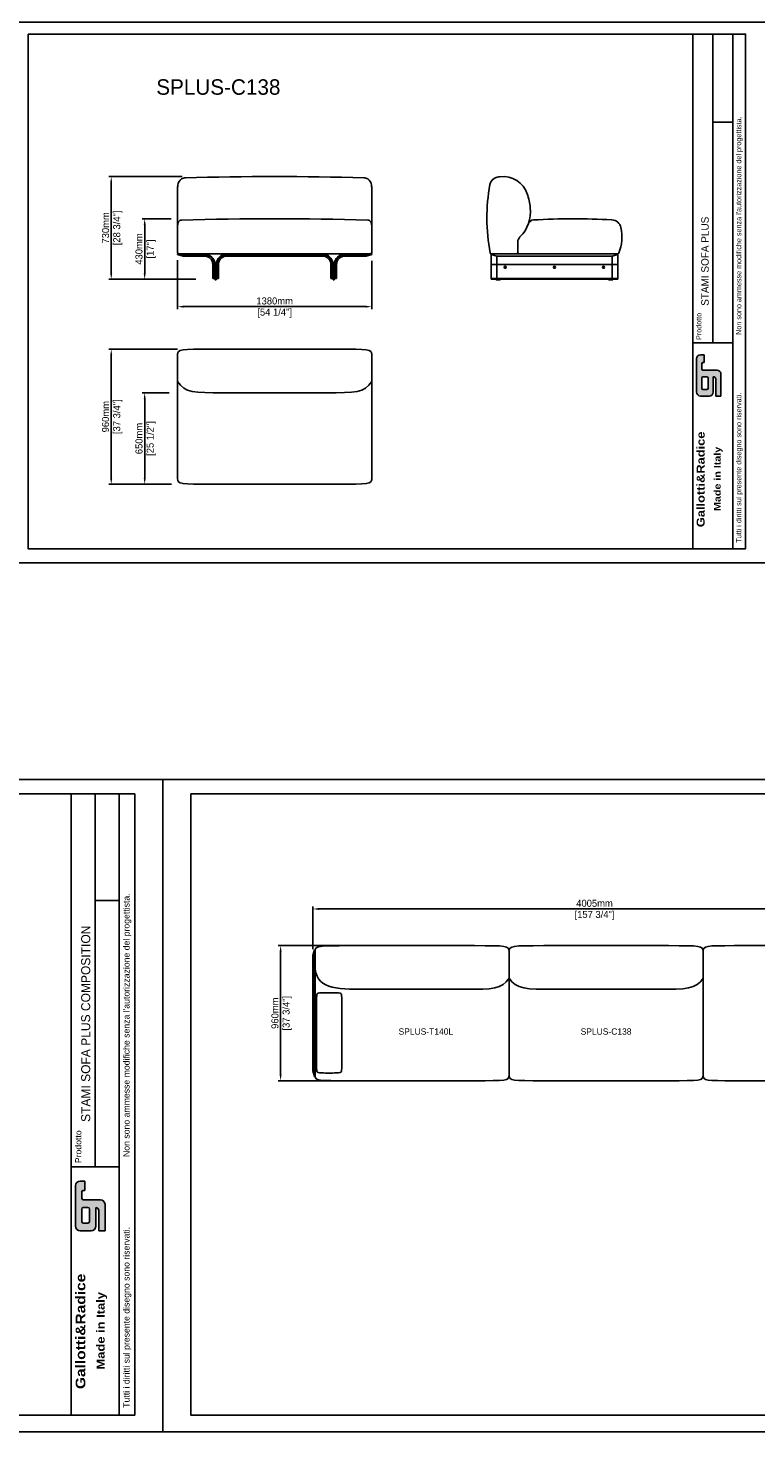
# Model space of a CAD drawing. Header units: millimetres. Extents: x 72 to 27239, y 11 to 18555.
# Tile 2 of 9: x 5670 to 10847, y 11 to 9988. Entities that reach past the tile are written whole.
import ezdxf

# ---------------------------------------------------------------- set-up
doc = ezdxf.new("R2010")
doc.units = ezdxf.units.MM
doc.header["$LTSCALE"] = 7.5
doc.header["$PDSIZE"] = -1
doc.linetypes.add('SLD-Solid', pattern=[0])
doc.layers.get('Defpoints').update_dxf_attribs({"color": 8})
doc.layers.add('QUOTE', color=7, linetype='Continuous')
doc.styles.get("Standard").update_dxf_attribs({"font": 'GOTHIC.TTF'})
doc.dimstyles.new('Prodotti USA', dxfattribs={"dimtxt": 50, "dimasz": 42, "dimexe": 18, "dimexo": 45, "dimgap": 14, "dimtad": 1, "dimzin": 12, "dimtxsty": 'Standard', "dimcen": 2.5, "dimclrd": 252, "dimclre": 252, "dimclrt": 252, "dimadec": 0, "dimazin": 3, "dimtfac": 1, "dimtmove": 0, "dimatfit": 3, "dimfxl": 1, "dimarcsym": 0})

# ---------------------------------------------------------------- blocks, each defined once
blk = doc.blocks.new('138 CENTRALE')
for p, q in [((0, 474.2), (0, 10)), ((1380, 474.2), (1380, 10)), ((10, 0), (1370, 0))]:
    blk.add_line(p, q)
for centre, radius, start, end in [((56.1, 491.5), 50, 91.5379, 123.81826), ((690, -23121.1), 23671.1, 88.4621, 91.5379), ((1323.9, 491.5), 50, 56.18174, 88.4621), ((45, 205), 45, 148.94272, 180), ((27.9, 215.3), 25, 91.67551, 148.94272), ((690, -22420.6), 22670.6, 88.32449, 91.67551), ((1352.1, 215.3), 25, 31.05728, 88.32449), ((1335, 205), 45, 0, 31.05728), ((10, 10), 10, 180, 270), ((1370, 10), 10, 270, 0)]:
    blk.add_arc(centre, radius, start, end)
for points in [[(0, 474.2), (0, 479.5), (0.4, 484.5), (1.1, 489.2), (4.1, 508.3), (13.1, 522.9), (28.2, 533)], [(1380, 474.2), (1380, 479.5), (1379.6, 484.5), (1378.9, 489.2), (1375.9, 508.3), (1366.9, 522.9), (1351.8, 533)]]:
    blk.add_open_spline(points, degree=3, knots=[0, 0, 0, 0, 0.1044154, 0.1044154, 0.1044154, 0.5266521, 0.5266521, 0.5266521, 0.5266521])
blk = doc.blocks.new('BASE MODULARE - PIEDINO - FRONTE')
for p, q in [((0, 169), (0, 184)), ((190, 184), (0, 184)), ((540, 179), (540, 184))]:
    blk.add_line(p, q)
at = {"color": 7, "linetype": 'SLD-Solid', "lineweight": 25}
for p, q in [((0, 179), (190, 179)), ((190, 169), (0, 169)), ((250, 9), (250, 109)), ((260, 109), (260, 9)), ((265, 109), (265, 4)), ((265, 109), (275, 109)), ((275, 109), (275, 4)), ((280, 109), (280, 9)), ((290, 9), (290, 109)), ((350, 184), (540, 184)), ((540, 179), (350, 179)), ((350, 169), (500, 169)), ((540, 179), (500, 169)), ((260, 9), (250, 9)), ((265, 9), (260, 9)), ((265, 29), (275, 29)), ((265, 4), (275, 4)), ((266, 1), (266, 3.5)), ((273, 0), (267, 0)), ((274, 3.5), (274, 1)), ((275, 9), (290, 9))]:
    blk.add_line(p, q, dxfattribs=at)
at = {"color": 8, "linetype": 'SLD-Solid', "lineweight": 25}
for p, q in [((190, 169), (190, 179)), ((250, 109), (260, 109)), ((290, 109), (280, 109)), ((350, 169), (350, 179))]:
    blk.add_line(p, q, dxfattribs=at)
at = {"color": 7, "linetype": 'SLD-Solid', "lineweight": 25}
for centre, radius, start, end in [((190, 109), 75, 0, 90), ((190, 109), 70, 0, 90), ((190, 109), 60, 0, 90), ((350, 109), 75, 90, 180), ((350, 109), 70, 90, 180), ((350, 109), 60, 90, 180), ((266.5, 3.5), 0.5, 90, 180), ((267, 1), 1, 180, 270), ((273, 1), 1, 270, 0), ((273.5, 3.5), 0.5, 0, 90)]:
    blk.add_arc(centre, radius, start, end, dxfattribs=at)
blk = doc.blocks.new('A$C41b7ccac')
for p, q in [((209.7, 0), (32.9, 0)), ((219.7, 10), (219.7, 84.8))]:
    blk.add_line(p, q)
for centre, radius, start, end in [((85.3, 481.6), 65, 100.1903, 169.74004), ((142.3, 164.7), 387, 97.38532, 100.1903), ((115.7, 370), 180, 18.17427, 97.38532), ((1335.1, 255.4), 1335.1, 169.74004, 190.67404), ((-191.9, 269), 503.7, 6.85919, 18.17427), ((60, 299.3), 250, 314.33792, 6.85919), ((269.7, 84.8), 50, 134.33792, 180), ((32.9, 10), 10, 190.71174, 270), ((209.7, 10), 10, 270, 0)]:
    blk.add_arc(centre, radius, start, end)
blk = doc.blocks.new('A$C73b192aa')
at = {"color": 7, "linetype": 'SLD-Solid', "lineweight": 25}
for p, q in [((30, 109), (30, 184)), ((30, 9), (30, 109)), ((930, 109), (930, 184)), ((930, 9), (930, 109)), ((30, 9), (930, 9)), ((65, 1), (65, 3.5)), ((94, 0), (66, 0)), ((95, 3.5), (95, 1)), ((865, 3.5), (865, 1)), ((866, 0), (894, 0)), ((895, 1), (895, 3.5))]:
    blk.add_line(p, q, dxfattribs=at)
for p, q in [((30, 184), (930, 184)), ((70, 169), (30, 179)), ((70, 169), (890, 169)), ((930, 179), (890, 169)), ((930, 184), (930, 184)), ((30, 9), (30, 4)), ((30, 4), (930, 4)), ((123, 89.7), (137, 89.7)), ((123, 88.3), (137, 88.3)), ((473, 89.7), (487, 89.7)), ((473, 88.3), (487, 88.3)), ((823, 89.7), (837, 89.7)), ((823, 88.3), (837, 88.3)), ((930, 9), (930, 4))]:
    blk.add_line(p, q)
at = {"color": 8, "linetype": 'SLD-Solid', "lineweight": 25}
for p, q in [((70, 109), (30, 109)), ((70, 109), (70, 169)), ((70, 109), (930, 109)), ((70, 9), (70, 109)), ((70, 109), (890, 109)), ((890, 169), (890, 109)), ((930, 109), (890, 109)), ((890, 109), (890, 9))]:
    blk.add_line(p, q, dxfattribs=at)
for centre in [(130, 89), (480, 89), (830, 89)]:
    blk.add_circle(centre, 7)
for centre, radius, start, end in [((333.1, 385.7), 40, 93.40703, 160.31758), ((613.5, -4325.6), 4759.6, 86.6845, 93.40703), ((884.8, 356.2), 70, 11.99647, 86.6845), ((646.7, 305.6), 313.4, 338.4214, 11.99647), ((229.7, 194), 10, 180, 270), ((928.8, 194), 10, 270, 338.4214)]:
    blk.add_arc(centre, radius, start, end)
at = {"color": 7, "linetype": 'SLD-Solid', "lineweight": 25}
for centre, radius, start, end in [((65.5, 3.5), 0.5, 90, 180), ((66, 1), 1, 180, 270), ((94, 1), 1, 270, 0), ((94.5, 3.5), 0.5, 0, 90), ((865.5, 3.5), 0.5, 90, 180), ((866, 1), 1, 180, 270), ((894, 1), 1, 270, 0), ((894.5, 3.5), 0.5, 0, 90)]:
    blk.add_arc(centre, radius, start, end, dxfattribs=at)
blk.add_blockref('A$C41b7ccac', (0, 184))
blk = doc.blocks.new('*D60')
at = {"layer": 'Defpoints', "color": 0, "transparency": 16777216}
for p in [(6811.3, 8933), (6261.4, 8203), (6902.2, 8203)]:
    blk.add_point(p, dxfattribs=at)
at = {"layer": 'QUOTE', "color": 252, "lineweight": -2, "transparency": 16777216}
for p, q in [((6766.3, 8933), (6243.4, 8933)), ((6261.4, 8891), (6261.4, 8245)), ((6857.2, 8203), (6243.4, 8203))]:
    blk.add_line(p, q, dxfattribs=at)
at = {"layer": 'QUOTE', "color": 252, "transparency": 16777216}
for points in [[(6254.4, 8891), (6268.4, 8891), (6261.4, 8933)], [(6254.4, 8245), (6268.4, 8245), (6261.4, 8203)]]:
    blk.add_solid(points, dxfattribs=at)
at = {"layer": 'QUOTE', "color": 252, "lineweight": 5, "transparency": 16777216, "char_height": 50, "attachment_point": 5, "rotation": 90}
for s, insert in [('730mm', (6221.1, 8568)), ('[28 3/4"]', (6307.8, 8568))]:
    blk.add_mtext(s, dxfattribs=dict(at, insert=insert))
blk = doc.blocks.new('*D61')
at = {"layer": 'Defpoints', "color": 0, "transparency": 16777216}
for p in [(6733.7, 8383), (8113.7, 8378), (8113.7, 8008.4)]:
    blk.add_point(p, dxfattribs=at)
at = {"layer": 'QUOTE', "color": 252, "lineweight": -2, "transparency": 16777216}
for p, q in [((6733.7, 8338), (6733.7, 7990.4)), ((8113.7, 8333), (8113.7, 7990.4)), ((6775.7, 8008.4), (8071.7, 8008.4))]:
    blk.add_line(p, q, dxfattribs=at)
at = {"layer": 'QUOTE', "color": 252, "transparency": 16777216}
for points in [[(6775.7, 8015.4), (6775.7, 8001.4), (6733.7, 8008.4)], [(8071.7, 8015.4), (8071.7, 8001.4), (8113.7, 8008.4)]]:
    blk.add_solid(points, dxfattribs=at)
at = {"layer": 'QUOTE', "color": 252, "lineweight": 5, "transparency": 16777216, "char_height": 50, "attachment_point": 5}
for s, insert in [('1380mm', (7423.7, 8048.6)), ('[54 1/4"]', (7423.7, 7962))]:
    blk.add_mtext(s, dxfattribs=dict(at, insert=insert))
blk = doc.blocks.new('*D62')
at = {"layer": 'Defpoints', "color": 0, "transparency": 16777216}
for p in [(6732.2, 8633), (6499.3, 8203), (6907.2, 8203)]:
    blk.add_point(p, dxfattribs=at)
at = {"layer": 'QUOTE', "color": 252, "lineweight": -2, "transparency": 16777216}
for p, q in [((6687.2, 8633), (6481.3, 8633)), ((6499.3, 8591), (6499.3, 8245)), ((6862.2, 8203), (6481.3, 8203))]:
    blk.add_line(p, q, dxfattribs=at)
at = {"layer": 'QUOTE', "color": 252, "transparency": 16777216}
for points in [[(6492.3, 8591), (6506.3, 8591), (6499.3, 8633)], [(6492.3, 8245), (6506.3, 8245), (6499.3, 8203)]]:
    blk.add_solid(points, dxfattribs=at)
at = {"layer": 'QUOTE', "color": 252, "lineweight": 5, "transparency": 16777216, "char_height": 50, "attachment_point": 5, "rotation": 90}
for s, insert in [('430mm', (6459.1, 8418)), ('[17"]', (6545.7, 8418))]:
    blk.add_mtext(s, dxfattribs=dict(at, insert=insert))
blk = doc.blocks.new('*D63')
at = {"layer": 'Defpoints', "color": 0, "transparency": 16777216}
for p in [(6777.2, 7706.3), (6261.4, 6746.3), (6735, 6746.3)]:
    blk.add_point(p, dxfattribs=at)
at = {"layer": 'QUOTE', "color": 252, "lineweight": -2, "transparency": 16777216}
for p, q in [((6732.2, 7706.3), (6243.4, 7706.3)), ((6261.4, 7664.3), (6261.4, 6788.3)), ((6690, 6746.3), (6243.4, 6746.3))]:
    blk.add_line(p, q, dxfattribs=at)
at = {"layer": 'QUOTE', "color": 252, "transparency": 16777216}
for points in [[(6254.4, 7664.3), (6268.4, 7664.3), (6261.4, 7706.3)], [(6254.4, 6788.3), (6268.4, 6788.3), (6261.4, 6746.3)]]:
    blk.add_solid(points, dxfattribs=at)
at = {"layer": 'QUOTE', "color": 252, "lineweight": 5, "transparency": 16777216, "char_height": 50, "attachment_point": 5, "rotation": 90}
for s, insert in [('960mm', (6221.1, 7226.3)), ('[37 3/4"]', (6307.8, 7226.3))]:
    blk.add_mtext(s, dxfattribs=dict(at, insert=insert))
blk = doc.blocks.new('*D64')
at = {"layer": 'Defpoints', "color": 0, "transparency": 16777216}
for p in [(6718.7, 7396.3), (6499.3, 6746.3), (6734.1, 6746.3)]:
    blk.add_point(p, dxfattribs=at)
at = {"layer": 'QUOTE', "color": 252, "lineweight": -2, "transparency": 16777216}
for p, q in [((6673.7, 7396.3), (6481.3, 7396.3)), ((6499.3, 7354.3), (6499.3, 6788.3)), ((6689.1, 6746.3), (6481.3, 6746.3))]:
    blk.add_line(p, q, dxfattribs=at)
at = {"layer": 'QUOTE', "color": 252, "transparency": 16777216}
for points in [[(6492.3, 7354.3), (6506.3, 7354.3), (6499.3, 7396.3)], [(6492.3, 6788.3), (6506.3, 6788.3), (6499.3, 6746.3)]]:
    blk.add_solid(points, dxfattribs=at)
at = {"layer": 'QUOTE', "color": 252, "lineweight": 5, "transparency": 16777216, "char_height": 50, "attachment_point": 5, "rotation": 90}
for s, insert in [('650mm', (6459.1, 7071.3)), ('[25 1/2"]', (6545.7, 7071.3))]:
    blk.add_mtext(s, dxfattribs=dict(at, insert=insert))
blk = doc.blocks.new('C138')
for p, q in [((0, 930), (0.6, 930)), ((0, 40), (0, 930)), ((1379.4, 930), (1380, 930)), ((1380, 30), (1380, 930)), ((1380, 40), (1380, 920)), ((0, 650), (0, 600)), ((0, 30), (0.6, 30)), ((1379.4, 30), (1380, 30))]:
    blk.add_line(p, q)
for points in [[(0, 920), (0, 960), (40, 960), (1340, 960), (1380, 960), (1380, 920)], [(0, 730), (50, 650), (190, 650), (1190, 650), (1330, 650), (1380, 730)], [(0, 40), (0, 0), (40, 0), (1340, 0), (1380, 0), (1380, 40)]]:
    blk.add_open_spline(points, degree=3)
blk = doc.blocks.new('A$C009549be')
at = {"color": 7, "linetype": 'SLD-Solid', "lineweight": 25}
for p, q in [((0, 860), (10, 900)), ((10, 900), (10, 0)), ((10, 900), (15, 900)), ((15, 0), (15, 900)), ((0, 849.9), (0, 860)), ((0, 50.1), (0, 849.9)), ((0, 40), (0, 50.1)), ((10, 0), (0, 40)), ((10, 0), (10, 0)), ((15, 0), (10, 0))]:
    blk.add_line(p, q, dxfattribs=at)
blk.add_ellipse((52.8, 0), major_axis=(-14.5, 57.8), ratio=0.696311, start_param=1.226095, end_param=1.227223, dxfattribs=at)
blk = doc.blocks.new('T140L')
for p, q in [((15, 930), (15.6, 930)), ((1394.4, 930), (1395, 930)), ((1395, 30), (1395, 930)), ((1395, 40), (1395, 920)), ((15, 30), (15.6, 30)), ((1394.4, 30), (1395, 30))]:
    blk.add_line(p, q)
for points in [[(15, 920), (15, 960), (55, 960), (1355, 960), (1395, 960), (1395, 920)], [(15, 825), (15, 650), (295, 650), (1205, 650), (1345, 650), (1395, 730)], [(36.7, 58.3), (25, 61.7), (25, 75), (25, 605), (25, 625), (95, 625), (135, 625), (205, 625), (205, 605), (205, 75), (205, 55), (135, 55), (95, 55), (48.3, 55), (36.7, 58.3)], [(15, 40), (15, 0), (55, 0), (1355, 0), (1395, 0), (1395, 40)]]:
    blk.add_open_spline(points, degree=3)
blk.add_blockref('A$C009549be', (0, 30))
blk = doc.blocks.new('P123')
for p, q in [((0, 920), (0, 40)), ((1230, 40), (1230, 920))]:
    blk.add_line(p, q)
for points in [[(0, 920), (0, 960), (40, 960), (1190, 960), (1230, 960), (1230, 920)], [(0, 40), (0, 0), (40, 0), (1190, 0), (1230, 0), (1230, 40)]]:
    blk.add_open_spline(points, degree=3)
blk = doc.blocks.new('*D98')
at = {"layer": 'Defpoints', "color": 0, "transparency": 16777216}
for p in [(11701, 3727.7), (7696, 3397), (11701, 2987)]:
    blk.add_point(p, dxfattribs=at)
at = {"layer": 'QUOTE', "color": 252, "lineweight": -2, "transparency": 16777216}
for p, q in [((7696, 3442), (7696, 3745.7)), ((7738, 3727.7), (11659, 3727.7)), ((11701, 3032), (11701, 3745.7))]:
    blk.add_line(p, q, dxfattribs=at)
at = {"layer": 'QUOTE', "color": 252, "transparency": 16777216}
for points in [[(7738, 3734.7), (7738, 3720.7), (7696, 3727.7)], [(11659, 3734.7), (11659, 3720.7), (11701, 3727.7)]]:
    blk.add_solid(points, dxfattribs=at)
at = {"layer": 'QUOTE', "color": 252, "lineweight": 5, "transparency": 16777216, "char_height": 50, "attachment_point": 5}
for s, insert in [('4005mm', (9698.5, 3767.9)), ('[157 3/4"]', (9698.5, 3681.3))]:
    blk.add_mtext(s, dxfattribs=dict(at, insert=insert))
blk = doc.blocks.new('*D99')
at = {"layer": 'Defpoints', "color": 0, "transparency": 16777216}
for p in [(8401, 3467), (7466.1, 2507), (8401, 2507)]:
    blk.add_point(p, dxfattribs=at)
at = {"layer": 'QUOTE', "color": 252, "lineweight": -2, "transparency": 16777216}
for p, q in [((8356, 3467), (7448.1, 3467)), ((7466.1, 3425), (7466.1, 2549)), ((8356, 2507), (7448.1, 2507))]:
    blk.add_line(p, q, dxfattribs=at)
at = {"layer": 'QUOTE', "color": 252, "transparency": 16777216}
for points in [[(7459.1, 3425), (7473.1, 3425), (7466.1, 3467)], [(7459.1, 2549), (7473.1, 2549), (7466.1, 2507)]]:
    blk.add_solid(points, dxfattribs=at)
at = {"layer": 'QUOTE', "color": 252, "lineweight": 5, "transparency": 16777216, "char_height": 50, "attachment_point": 5, "rotation": 90}
for s, insert in [('960mm', (7425.8, 2987)), ('[37 3/4"]', (7512.5, 2987))]:
    blk.add_mtext(s, dxfattribs=dict(at, insert=insert))

msp = doc.modelspace()

# ---------------------------------------------------------------- hatches: boundary and pattern name
h = msp.add_hatch(color=256)
h.paths.add_polyline_path([(10469.881, 7556.295, -0.41421356), (10460.734, 7565.442), (10460.734, 7602.031, -0.41421356), (10469.881, 7611.178), (10479.028, 7611.178), (10479.028, 7666.061), (10451.587, 7666.061, 0.41421356), (10424.146, 7638.619), (10424.146, 7400.794, 0.41421356), (10451.587, 7373.353), (10515.617, 7373.353, 0.41421356), (10543.058, 7400.794), (10543.058, 7510.56, -0.41421356), (10561.352, 7492.265), (10561.352, 7373.353), (10597.941, 7373.353), (10597.941, 7528.854, 0.41421356), (10570.5, 7556.295)])
h.paths.add_polyline_path([(10497.323, 7510.56, -0.41421356), (10506.47, 7501.413), (10506.47, 7428.236, -0.41421356), (10497.323, 7419.089), (10469.881, 7419.089, -0.41421356), (10460.734, 7428.236), (10460.734, 7501.413, -0.41421356), (10469.881, 7510.56)], flags=16)
h = msp.add_hatch(color=256)
h.paths.add_polyline_path([(6062.681, 1661.464, -0.41421356), (6051.643, 1672.502), (6051.643, 1716.654, -0.41421356), (6062.681, 1727.692), (6073.719, 1727.692), (6073.719, 1793.919), (6040.605, 1793.919, 0.41421356), (6007.492, 1760.805), (6007.492, 1473.819, 0.41421356), (6040.605, 1440.706), (6117.871, 1440.706, 0.41421356), (6150.985, 1473.819), (6150.985, 1606.274, -0.41421356), (6173.06, 1584.199), (6173.06, 1440.706), (6217.212, 1440.706), (6217.212, 1628.35, 0.41421356), (6184.098, 1661.464)])
h.paths.add_polyline_path([(6095.795, 1606.274, -0.41421356), (6106.833, 1595.236), (6106.833, 1506.933, -0.41421356), (6095.795, 1495.895), (6062.681, 1495.895, -0.41421356), (6051.643, 1506.933), (6051.643, 1595.236, -0.41421356), (6062.681, 1606.274)], flags=16)

# ---------------------------------------------------------------- linework, layer by layer
for p, q in [((10397.796, 9945.854), (10397.796, 7750.545)), ((10539.576, 9945.854), (10539.576, 7750.545)), ((10681.356, 7750.545), (10681.356, 9945.854)), ((10539.576, 9318.987), (10681.356, 9318.987)), ((7273.68, 8377.993), (7573.68, 8377.993)), ((10397.796, 7750.545), (10397.796, 6287.61)), ((10397.796, 7750.545), (10681.356, 7750.545)), ((10681.356, 6287.61), (10681.356, 7750.545)), ((10424.146, 7400.794), (10424.146, 7638.619)), ((10451.587, 7666.061), (10479.028, 7666.061)), ((10460.734, 7565.442), (10460.734, 7602.031)), ((10479.028, 7611.178), (10469.881, 7611.178)), ((10479.028, 7611.178), (10479.028, 7666.061)), ((10460.734, 7428.236), (10460.734, 7501.413)), ((10469.881, 7556.295), (10570.5, 7556.295)), ((10469.881, 7510.56), (10497.323, 7510.56)), ((10506.47, 7428.236), (10506.47, 7501.413)), ((10543.058, 7400.794), (10543.058, 7510.56)), ((10561.352, 7492.265), (10561.352, 7373.353)), ((10597.941, 7528.854), (10597.941, 7373.353)), ((10497.323, 7419.089), (10469.881, 7419.089)), ((10515.617, 7373.353), (10451.587, 7373.353)), ((10561.352, 7373.353), (10597.941, 7373.353)), ((5975.695, 4544.969), (5975.695, 1895.868)), ((6146.782, 4544.969), (6146.782, 1895.868)), ((6317.87, 1895.868), (6317.87, 4544.969)), ((6146.782, 3788.523), (6317.87, 3788.523)), ((5975.695, 1895.868), (5975.695, 130.529)), ((5975.695, 1895.868), (6317.87, 1895.868)), ((6317.87, 130.529), (6317.87, 1895.868)), ((6007.492, 1473.819), (6007.492, 1760.805)), ((6040.605, 1793.919), (6073.719, 1793.919)), ((6051.643, 1672.502), (6051.643, 1716.654)), ((6073.719, 1727.692), (6062.681, 1727.692)), ((6073.719, 1727.692), (6073.719, 1793.919)), ((6062.681, 1661.464), (6184.098, 1661.464)), ((6062.681, 1606.274), (6095.795, 1606.274)), ((6150.985, 1473.819), (6150.985, 1606.274)), ((6217.212, 1628.35), (6217.212, 1440.706)), ((6051.643, 1506.933), (6051.643, 1595.236)), ((6106.833, 1506.933), (6106.833, 1595.236)), ((6173.06, 1584.199), (6173.06, 1440.706)), ((6117.871, 1440.706), (6040.605, 1440.706)), ((6095.795, 1495.895), (6062.681, 1495.895)), ((6173.06, 1440.706), (6217.212, 1440.706))]:
    msp.add_line(p, q)
for points in [[(5670.153, 9945.854), (10772.827, 9945.854), (10772.827, 6287.61), (5670.153, 6287.61)], [(7273.68, 8382.993), (7573.68, 8382.993), (7573.68, 8367.993), (7273.68, 8367.993)], [(270.799, 4544.969), (6428.249, 4544.969), (6428.249, 130.529), (270.799, 130.529)], [(6827.325, 4544.969), (12984.775, 4544.969), (12984.775, 130.529), (6827.325, 130.529)]]:
    msp.add_lwpolyline(points, close=True)
for centre, radius, start, end in [((10451.587, 7638.619), 27.441, 90, 180), ((10469.881, 7602.031), 9.147, 90, 180), ((10469.881, 7565.442), 9.147, 180, 270), ((10469.881, 7501.413), 9.147, 90, 180), ((10497.323, 7501.413), 9.147, 0, 90), ((10543.058, 7492.265), 18.294, 0, 90), ((10570.5, 7528.854), 27.441, 0, 90), ((10451.587, 7400.794), 27.441, 180, 270), ((10469.881, 7428.236), 9.147, 180, 270), ((10497.323, 7428.236), 9.147, 270, 0), ((10515.617, 7400.794), 27.441, 270, 0), ((6040.605, 1760.805), 33.114, 90, 180), ((6062.681, 1716.654), 11.038, 90, 180), ((6062.681, 1672.502), 11.038, 180, 270), ((6062.681, 1595.236), 11.038, 90, 180), ((6095.795, 1595.236), 11.038, 0, 90), ((6150.985, 1584.199), 22.076, 0, 90), ((6184.098, 1628.35), 33.114, 0, 90), ((6062.681, 1506.933), 11.038, 180, 270), ((6095.795, 1506.933), 11.038, 270, 0), ((6040.605, 1473.819), 33.114, 180, 270), ((6117.871, 1473.819), 33.114, 270, 0)]:
    msp.add_arc(centre, radius, start, end)
at = {"layer": 'Defpoints'}
for points in [[(10938.893, 6188.673), (10938.893, 10030.463), (5505.505, 10030.463), (5505.505, 6188.673)], [(6628.642, 11.141), (6628.642, 4647.068), (72.117, 4647.068), (72.117, 11.141)], [(13185.168, 11.141), (13185.168, 4647.068), (6628.642, 4647.068), (6628.642, 11.141)]]:
    msp.add_lwpolyline(points, close=True, dxfattribs=at)

# ---------------------------------------------------------------- block references
for name, p in [('138 CENTRALE', (6733.68, 8382.993)), ('A$C73b192aa', (8933.368, 8198.993)), ('BASE MODULARE - PIEDINO - FRONTE', (7573.68, 8198.993))]:
    msp.add_blockref(name, p)
at = {"xscale": -1}
msp.add_blockref('BASE MODULARE - PIEDINO - FRONTE', (7273.68, 8198.993), dxfattribs=at)
at = {"layer": 'QUOTE'}
for name, p in [('C138', (6733.683, 6746.319)), ('T140L', (7696.044, 2506.957)), ('C138', (9091.044, 2506.957)), ('P123', (10471.044, 2506.957))]:
    msp.add_blockref(name, p, dxfattribs=at)

# ---------------------------------------------------------------- texts
at = {"insert": (6581.793, 9624.244), "char_height": 110, "attachment_point": 1}
msp.add_mtext_dynamic_manual_height_columns('SPLUS-C138', width=999.6428, gutter_width=131.25, heights=[115.534], dxfattribs=at)
at = {"attachment_point": 1, "rotation": 90}
for s, insert, char_height, width in [("{\\fArial|b0|i0|c0|p34;Tutti i diritti sul presente disegno sono riservati.                             Non sono ammesse modifiche senza l'autorizzazione del progettista.}  ", (10705.774, 6331.01), 36.588472, 3614.84408), ('STAMI SOFA PLUS', (10457.551, 8014.296), 52.93471, 1940.71273), ('{\\fArial|b0|i0|c0|p34;Prodotto}', (10422.004, 7771.589), 36.58847, 199.33544), ('{\\fArial Black|b0|i0|c0|p34;Gallotti&Radice}', (10424.806, 6441.001), 57.07802, 831.47486), ('{\\fArial Black|b0|i0|c0|p34;Made in Italy}', (10548.206, 6556.172), 47.56501, 488.55108), ("{\\fArial|b0|i0|c0|p34;Tutti i diritti sul presente disegno sono riservati.                             Non sono ammesse modifiche senza l'autorizzazione del progettista.}  ", (6347.336, 182.9), 44.151688, 4362.06975), ('STAMI SOFA PLUS COMPOSITION', (6047.802, 2214.138), 63.87686, 2341.87813), ('{\\fArial|b0|i0|c0|p34;Prodotto}', (6004.907, 1921.262), 44.15169, 240.54013), ('{\\fArial Black|b0|i0|c0|p34;Gallotti&Radice}', (6008.289, 315.627), 68.87663, 1003.34931), ('{\\fArial Black|b0|i0|c0|p34;Made in Italy}', (6157.197, 454.604), 57.39719, 589.53964)]:
    msp.add_mtext(s, dxfattribs=dict(at, insert=insert, char_height=char_height, width=width))
at = {"color": 8, "char_height": 45, "attachment_point": 1}
for s, insert in [('SPLUS-T140L', (8305.167, 2879.241)), ('SPLUS-C138', (9600.121, 2879.241))]:
    msp.add_mtext_dynamic_manual_height_columns(s, width=999.6428, gutter_width=131.25, heights=[115.534], dxfattribs=dict(at, insert=insert))

# ---------------------------------------------------------------- dimensions: what is measured, and where the dimension line sits
at = {"layer": 'QUOTE', "lineweight": 5}
for base, p1, p2, picture, middle in [((6261.362, 8202.993), (6811.301, 8932.997), (6902.165, 8202.993), '*D60', (6261.362, 8567.995)), ((6499.337, 8202.993), (6732.165, 8632.993), (6907.165, 8202.993), '*D62', (6499.337, 8417.993)), ((6261.362, 6746.319), (6777.156, 7706.319), (6735.028, 6746.319), '*D63', (6261.362, 7226.319)), ((6499.337, 6746.319), (6718.683, 7396.319), (6734.143, 6746.319), '*D64', (6499.337, 7071.319)), ((7466.089, 2506.957), (8401.04, 3466.957), (8401.04, 2506.957), '*D99', (7466.089, 2986.957))]:
    dim = msp.add_linear_dim(base=base, p1=p1, p2=p2, angle=90, dimstyle='Prodotti USA', override={"dimpost": 'mm\\X'}, dxfattribs=at)
    dim.commit()
    dim.dimension.update_dxf_attribs({"geometry": picture, "text_midpoint": middle})
for base, p1, p2, picture, middle in [((8113.68, 8008.375), (6733.68, 8382.993), (8113.68, 8377.993), '*D61', (7423.68, 8008.375)), ((11701.044, 3727.689), (7696.044, 3396.957), (11701.044, 2986.957), '*D98', (9698.544, 3727.689))]:
    dim = msp.add_linear_dim(base=base, p1=p1, p2=p2, dimstyle='Prodotti USA', override={"dimpost": 'mm\\X'}, dxfattribs=at)
    dim.commit()
    dim.dimension.update_dxf_attribs({"geometry": picture, "text_midpoint": middle})

doc.saveas('drawing.dxf')
